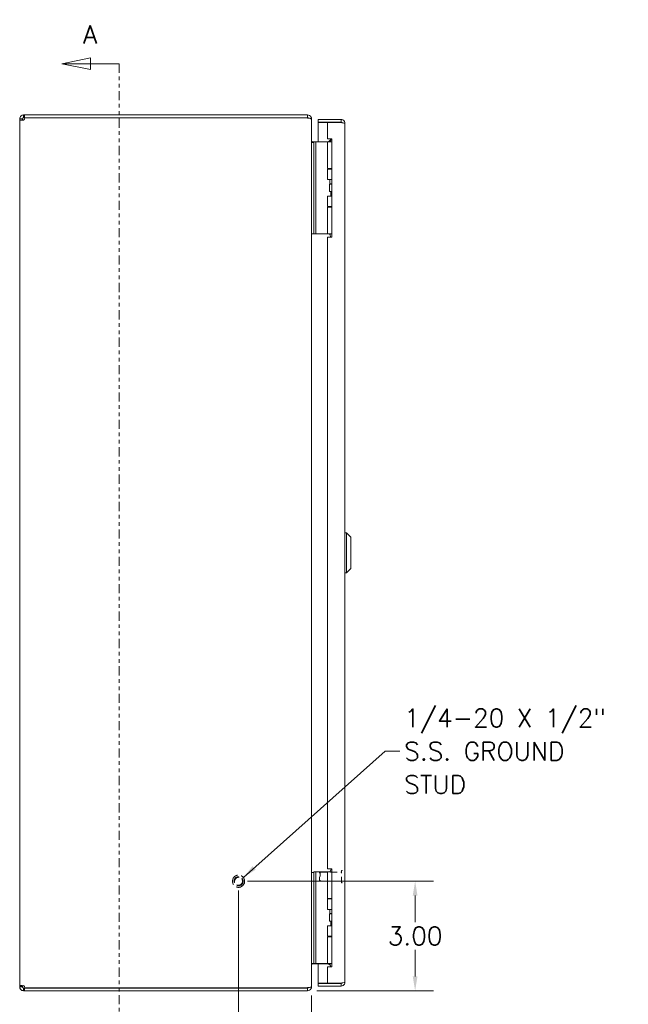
# Model space of a CAD drawing. Header units: inches. Extents: x 6 to 130, y 8 to 87.
# Tile 2 of 16: x 6 to 22, y 29 to 56. Entities that reach past the tile are written whole.
import ezdxf

# ---------------------------------------------------------------- set-up
doc = ezdxf.new("R2010")
doc.units = ezdxf.units.IN
doc.header["$LTSCALE"] = 4
doc.header["$MEASUREMENT"] = 0
doc.linetypes.add('DASHED', pattern=[0.2067, 0.1654, -0.0413])
doc.linetypes.add('DOUBLE_DASH_CHAIN', pattern=[1.2403, 0.6614, -0.0827, 0.1654, -0.0827, 0.1654, -0.0827])
for name, color, linetype, lineweight in [('Dimension (ANSI)', 7, 'Continuous', 5), ('Hidden (ANSI)', 7, 'DASHED', 5), ('Section Line (ANSI)', 7, 'DOUBLE_DASH_CHAIN', 5), ('Symbol (ANSI)', 7, 'Continuous', 5), ('Visible (ANSI)', 7, 'Continuous', 5)]:
    doc.layers.add(name, color=color, linetype=linetype, lineweight=lineweight)
doc.styles.add('Label Text (ANSI)', font='RomanS.shx')
doc.styles.add('Note Text (ANSI)', font='RomanS.shx')
doc.dimstyles.new('Default (ANSI)', dxfattribs={"dimscale": 4, "dimtxt": 0.125, "dimasz": 0.098425, "dimexe": 0.125, "dimexo": 0.0625, "dimgap": 0.031496, "dimtad": 0, "dimtih": 1, "dimtoh": 1, "dimrnd": 1e-08, "dimzin": 0, "dimdsep": 46, "dimtxsty": 'Note Text (ANSI)', "dimcen": 0.09, "dimdle": 0.393701, "dimclrd": 256, "dimclre": 256, "dimclrt": 256, "dimadec": 0, "dimazin": 0, "dimtfac": 0.96, "dimtofl": 0, "dimtmove": 0, "dimatfit": 3, "dimfxl": 1, "dimtolj": 1, "dimtzin": 4, "dimlwd": -1, "dimlwe": -1, "dimarcsym": 0})
doc.dimstyles.new('Default (ANSI)$7', dxfattribs={"dimscale": 4, "dimtxt": 0.125, "dimasz": 0.098425, "dimexe": 0.125, "dimexo": 0.0625, "dimgap": 0.031496, "dimtad": 0, "dimtih": 1, "dimtoh": 1, "dimrnd": 1e-08, "dimzin": 0, "dimdsep": 46, "dimtxsty": 'Note Text (ANSI)', "dimcen": 0.09, "dimdle": 0.393701, "dimclrd": 256, "dimclre": 256, "dimclrt": 256, "dimadec": 0, "dimazin": 0, "dimtfac": 0.96, "dimtofl": 0, "dimtmove": 0, "dimatfit": 3, "dimfxl": 1, "dimtolj": 1, "dimtzin": 4, "dimlwd": -1, "dimlwe": -1, "dimarcsym": 0})

# ---------------------------------------------------------------- blocks, each defined once
blk = doc.blocks.new('2dTransSection0')
at = {"layer": 'Section Line (ANSI)', "linetype": 'Continuous'}
for p, q in [((1.8998, 13.837), (1.7029, 13.7976)), ((1.8998, 13.7582), (1.8998, 13.837)), ((1.8998, 13.7976), (1.7029, 13.7976)), ((1.7029, 13.7976), (1.8998, 13.7582)), ((2.0966, 13.7976), (1.8998, 13.7976)), ((2.0966, 13.7976), (2.0966, 13.7817)), ((1.8998, 7.1225), (1.7029, 7.0832)), ((1.8998, 7.0438), (1.8998, 7.1225)), ((2.0966, 7.0991), (2.0966, 7.0832)), ((1.8998, 7.0832), (1.7029, 7.0832)), ((1.7029, 7.0832), (1.8998, 7.0438)), ((2.0966, 7.0832), (1.8998, 7.0832))]:
    blk.add_line(p, q, dxfattribs=at)
at = {"layer": 'Section Line (ANSI)', "linetype": 'DOUBLE_DASH_CHAIN', "ltscale": 0.023687}
blk.add_line((2.0966, 13.7976), (2.0966, 7.0832), dxfattribs=at)
at = {"layer": 'Section Line (ANSI)', "linetype": 'Continuous', "flags": 128}
for points in [[(1.8998, 13.837), (1.7029, 13.7976), (1.8998, 13.7582), (1.8998, 13.837)], [(1.8998, 7.1225), (1.7029, 7.0832), (1.8998, 7.0438), (1.8998, 7.1225)]]:
    blk.add_lwpolyline(points, dxfattribs=at)
at = {"layer": 'Section Line (ANSI)'}
for points in [[(1.8998, 13.837), (1.7029, 13.7976), (1.8998, 13.7582), (1.8998, 13.837)], [(1.8998, 7.1225), (1.7029, 7.0832), (1.8998, 7.0438), (1.8998, 7.1225)]]:
    blk.add_solid(points, dxfattribs=at)
at = {"layer": 'Section Line (ANSI)', "char_height": 0.125, "attachment_point": 7, "style": 'Label Text (ANSI)'}
for insert in [(1.8491, 13.9354), (1.8552, 6.8188)]:
    blk.add_mtext('A', dxfattribs=dict(at, insert=insert))
blk = doc.blocks.new('*D23')
at = {"layer": 'Defpoints', "color": 0, "transparency": 16777216}
for p in [(11.655, 32.786), (16.497, 32.786), (13.549, 29.786)]:
    blk.add_point(p, dxfattribs=at)
at = {"layer": 'Dimension (ANSI)', "transparency": 16777216}
for p, q in [((11.905, 32.786), (16.997, 32.786)), ((16.497, 32.392), (16.497, 31.662)), ((16.497, 30.179), (16.497, 30.91)), ((13.799, 29.786), (16.997, 29.786))]:
    blk.add_line(p, q, dxfattribs=at)
for points in [[(16.431, 32.392), (16.562, 32.392), (16.497, 32.786)], [(16.431, 30.179), (16.562, 30.179), (16.497, 29.786)]]:
    blk.add_solid(points, dxfattribs=at)
at = {"layer": 'Dimension (ANSI)', "transparency": 16777216, "insert": (16.497, 31.286), "char_height": 0.5, "attachment_point": 5, "style": 'Note Text (ANSI)'}
blk.add_mtext('\\A1;3.00', dxfattribs=at)
blk = doc.blocks.new('*D24')
at = {"layer": 'Defpoints', "color": 0, "transparency": 16777216}
for p in [(11.655, 32.786), (13.655, 29.902), (13.655, 28.325)]:
    blk.add_point(p, dxfattribs=at)
at = {"layer": 'Dimension (ANSI)', "transparency": 16777216}
for p, q in [((11.655, 32.536), (11.655, 27.825)), ((13.655, 29.652), (13.655, 27.825)), ((12.048, 28.325), (13.261, 28.325)), ((13.655, 28.325), (15.029, 28.325))]:
    blk.add_line(p, q, dxfattribs=at)
for points in [[(12.048, 28.391), (12.048, 28.26), (11.655, 28.325)], [(13.261, 28.391), (13.261, 28.26), (13.655, 28.325)]]:
    blk.add_solid(points, dxfattribs=at)
at = {"layer": 'Dimension (ANSI)', "transparency": 16777216, "insert": (15.917, 28.325), "char_height": 0.5, "attachment_point": 5, "style": 'Note Text (ANSI)'}
blk.add_mtext('\\A1;2.00', dxfattribs=at)

msp = doc.modelspace()

# ---------------------------------------------------------------- linework, layer by layer
at = {"layer": 'Hidden (ANSI)', "ltscale": 0.010473}
for p, q in [((13.873, 33.02), (13.889, 33.036)), ((13.873, 32.801), (13.889, 32.786))]:
    msp.add_line(p, q, dxfattribs=at)
at = {"layer": 'Hidden (ANSI)', "ltscale": 0.163407}
msp.add_line((13.873, 32.801), (13.873, 33.02), dxfattribs=at)
at = {"layer": 'Hidden (ANSI)', "ltscale": 0.186893}
msp.add_line((13.889, 33.036), (13.889, 32.786), dxfattribs=at)
at = {"layer": 'Hidden (ANSI)', "ltscale": 0.279319}
for p, q in [((13.889, 33.036), (14.476, 33.036)), ((13.889, 32.786), (14.476, 32.786))]:
    msp.add_line(p, q, dxfattribs=at)
at = {"layer": 'Hidden (ANSI)', "ltscale": 0.239999}
msp.add_line((14.476, 32.75), (14.476, 33.071), dxfattribs=at)
at = {"layer": 'Hidden (ANSI)', "ltscale": 0.002995}
for p, q in [((14.484, 33.079), (14.49, 33.079)), ((14.484, 32.742), (14.49, 32.742))]:
    msp.add_line(p, q, dxfattribs=at)
at = {"layer": 'Hidden (ANSI)', "ltscale": 0.504034}
msp.add_circle((11.655, 32.786), 0.168, dxfattribs=at)
at = {"layer": 'Hidden (ANSI)', "ltscale": 0.373886}
msp.add_circle((11.655, 32.786), 0.125, dxfattribs=at)
at = {"layer": 'Hidden (ANSI)', "ltscale": 0.326914}
msp.add_circle((11.655, 32.786), 0.109, dxfattribs=at)
at = {"layer": 'Hidden (ANSI)', "ltscale": 0.005884}
for centre, start, end in [((14.484, 33.071), 90, 180), ((14.49, 33.071), 0, 90), ((14.484, 32.75), 180, 270), ((14.49, 32.75), 270, 0)]:
    msp.add_arc(centre, 0.008, start, end, dxfattribs=at)
at = {"layer": 'Visible (ANSI)'}
for p, q in [((5.76, 53.786), (5.788, 53.786)), ((5.76, 53.786), (5.76, 53.719)), ((5.76, 53.719), (5.76, 53.712)), ((5.788, 53.712), (5.76, 53.712)), ((13.549, 53.786), (5.788, 53.786)), ((5.788, 53.786), (5.788, 53.712)), ((5.788, 53.712), (13.549, 53.712)), ((5.799, 53.706), (13.549, 53.706)), ((13.549, 53.712), (13.549, 53.786)), ((13.549, 53.701), (13.549, 53.706)), ((5.655, 53.68), (5.729, 53.68)), ((5.655, 53.648), (5.655, 53.68)), ((5.655, 53.648), (5.729, 53.648)), ((5.655, 29.924), (5.655, 53.648)), ((5.729, 53.68), (5.729, 53.648)), ((13.648, 53.68), (13.655, 53.68)), ((13.655, 53.669), (13.655, 53.68)), ((13.655, 53.669), (13.655, 29.902)), ((14.467, 53.661), (13.842, 53.661)), ((13.842, 53.587), (13.842, 53.661)), ((14.467, 53.587), (13.842, 53.587)), ((14.092, 53.576), (13.842, 53.576)), ((13.842, 53.576), (13.842, 53.048)), ((14.092, 53.576), (14.092, 53.129)), ((14.092, 53.576), (14.467, 53.576)), ((14.467, 53.587), (14.467, 53.661)), ((14.572, 53.555), (14.572, 30.016)), ((13.717, 53.028), (13.655, 53.028)), ((13.686, 53.047), (13.717, 53.047)), ((13.717, 53.048), (13.717, 52.923)), ((13.717, 53.048), (13.776, 53.048)), ((13.717, 50.653), (13.717, 52.923)), ((13.717, 50.653), (13.717, 52.903)), ((13.803, 53.048), (13.776, 53.048)), ((13.776, 52.923), (13.776, 53.048)), ((13.776, 50.653), (13.776, 52.923)), ((13.988, 53.048), (13.803, 53.048)), ((14.011, 53.048), (13.988, 53.048)), ((14.095, 53.048), (14.011, 53.048)), ((14.092, 53.129), (14.217, 53.129)), ((14.095, 53.048), (14.217, 53.048)), ((14.095, 52.316), (14.095, 53.048)), ((14.132, 53.056), (14.204, 53.129)), ((14.132, 53.056), (14.141, 53.048)), ((14.201, 53.122), (14.158, 53.048)), ((14.217, 53.122), (14.201, 53.122)), ((14.217, 53.129), (14.217, 50.442)), ((14.095, 52.316), (14.217, 52.316)), ((14.095, 52.301), (14.217, 52.301)), ((14.095, 52.015), (14.095, 52.301)), ((14.158, 52.301), (14.158, 52.316)), ((14.217, 52.015), (14.095, 52.015)), ((14.145, 51.89), (14.148, 51.89)), ((14.145, 51.69), (14.145, 51.89)), ((14.148, 51.89), (14.217, 51.89)), ((14.148, 51.69), (14.148, 51.89)), ((14.158, 51.902), (14.158, 52.015)), ((14.217, 51.902), (14.158, 51.902)), ((14.165, 51.89), (14.158, 51.902)), ((14.095, 51.565), (14.217, 51.565)), ((14.095, 51.28), (14.095, 51.565)), ((14.145, 51.69), (14.148, 51.69)), ((14.148, 51.69), (14.217, 51.69)), ((14.186, 51.565), (14.186, 51.69)), ((14.095, 51.28), (14.217, 51.28)), ((14.158, 51.26), (14.158, 51.28)), ((14.095, 51.26), (14.217, 51.26)), ((14.095, 50.528), (14.095, 51.26)), ((13.655, 50.528), (13.717, 50.528)), ((13.717, 50.653), (13.717, 50.528)), ((13.717, 50.653), (13.717, 50.528)), ((13.776, 50.528), (13.717, 50.528)), ((13.776, 50.528), (13.776, 50.653)), ((13.803, 50.528), (13.776, 50.528)), ((13.988, 50.528), (13.803, 50.528)), ((14.011, 50.528), (13.988, 50.528)), ((14.095, 50.528), (14.011, 50.528)), ((14.095, 50.528), (14.217, 50.528)), ((14.158, 50.518), (14.158, 50.528)), ((14.092, 50.442), (14.092, 33.13)), ((14.217, 50.442), (14.092, 50.442)), ((14.611, 42.337), (14.572, 42.337)), ((14.611, 42.337), (14.611, 41.234)), ((14.73, 42.219), (14.611, 42.337)), ((14.73, 42.219), (14.73, 41.353)), ((14.73, 41.353), (14.611, 41.234)), ((14.611, 41.234), (14.572, 41.234)), ((13.717, 33.028), (13.655, 33.028)), ((13.717, 33.048), (13.717, 32.923)), ((13.717, 33.048), (13.776, 33.048)), ((13.717, 30.653), (13.717, 32.923)), ((13.803, 33.048), (13.776, 33.048)), ((13.776, 32.923), (13.776, 33.048)), ((13.776, 30.653), (13.776, 32.923)), ((13.988, 33.048), (13.803, 33.048)), ((14.011, 33.048), (13.988, 33.048)), ((14.095, 33.048), (14.011, 33.048)), ((14.092, 33.13), (14.217, 33.13)), ((14.095, 33.048), (14.217, 33.048)), ((14.095, 32.316), (14.095, 33.048)), ((14.201, 33.122), (14.158, 33.048)), ((14.217, 33.122), (14.201, 33.122)), ((14.217, 33.13), (14.217, 30.443)), ((13.717, 30.653), (13.717, 32.903)), ((14.095, 32.316), (14.217, 32.316)), ((14.095, 32.301), (14.217, 32.301)), ((14.095, 32.015), (14.095, 32.301)), ((14.158, 32.301), (14.158, 32.316)), ((14.217, 32.015), (14.095, 32.015)), ((14.145, 31.89), (14.148, 31.89)), ((14.145, 31.69), (14.145, 31.89)), ((14.148, 31.89), (14.217, 31.89)), ((14.148, 31.69), (14.148, 31.89)), ((14.158, 31.902), (14.158, 32.015)), ((14.217, 31.902), (14.158, 31.902)), ((14.165, 31.89), (14.158, 31.902)), ((14.145, 31.69), (14.148, 31.69)), ((14.148, 31.69), (14.217, 31.69)), ((14.186, 31.565), (14.186, 31.69)), ((14.095, 31.565), (14.217, 31.565)), ((14.095, 31.28), (14.095, 31.565)), ((14.095, 31.28), (14.217, 31.28)), ((14.095, 31.26), (14.217, 31.26)), ((14.095, 30.528), (14.095, 31.26)), ((14.158, 31.26), (14.158, 31.28)), ((13.655, 30.528), (13.717, 30.528)), ((13.686, 30.524), (14.11, 30.524)), ((13.717, 30.653), (13.717, 30.528)), ((13.717, 30.653), (13.717, 30.528)), ((13.776, 30.528), (13.717, 30.528)), ((13.776, 30.528), (13.776, 30.653)), ((13.803, 30.528), (13.776, 30.528)), ((13.988, 30.528), (13.803, 30.528)), ((13.842, 30.524), (13.842, 29.996)), ((14.011, 30.528), (13.988, 30.528)), ((14.095, 30.528), (14.011, 30.528)), ((14.095, 30.528), (14.217, 30.528)), ((14.132, 30.515), (14.145, 30.528)), ((14.132, 30.515), (14.173, 30.474)), ((14.158, 30.518), (14.158, 30.528)), ((14.092, 30.443), (14.092, 29.996)), ((14.217, 30.443), (14.092, 30.443)), ((14.092, 29.996), (13.842, 29.996)), ((14.467, 29.985), (13.842, 29.985)), ((13.842, 29.985), (13.842, 29.911)), ((14.467, 29.996), (14.092, 29.996)), ((14.467, 29.985), (14.467, 29.911)), ((5.655, 29.924), (5.729, 29.924)), ((5.655, 29.891), (5.655, 29.924)), ((5.655, 29.891), (5.729, 29.891)), ((5.729, 29.924), (5.729, 29.891)), ((5.76, 29.86), (5.76, 29.852)), ((5.76, 29.86), (5.788, 29.86)), ((5.76, 29.852), (5.76, 29.786)), ((5.788, 29.786), (5.76, 29.786)), ((5.788, 29.86), (5.788, 29.786)), ((5.788, 29.86), (13.549, 29.86)), ((5.788, 29.786), (13.549, 29.786)), ((13.549, 29.866), (5.799, 29.866)), ((13.549, 29.866), (13.549, 29.871)), ((13.549, 29.786), (13.549, 29.86)), ((13.648, 29.891), (13.655, 29.891)), ((13.655, 29.891), (13.655, 29.902)), ((13.842, 29.911), (14.467, 29.911))]:
    msp.add_line(p, q, dxfattribs=at)
for centre, radius, start, end in [((5.729, 53.711), 0.07, 295.6995, 355.8173), ((13.549, 53.68), 0.0312, 38.2337, 90), ((5.729, 29.861), 0.07, 4.1827, 64.3005), ((13.549, 29.891), 0.0312, 270, 321.7663)]:
    msp.add_arc(centre, radius, start, end, dxfattribs=at)
for points, knots in [([(5.655, 53.68), (5.655, 53.709), (5.668, 53.741), (5.693, 53.762), (5.712, 53.778), (5.737, 53.786), (5.76, 53.786)], [-0.4485417, -0.4485417, -0.4485417, -0.4485417, 0.0524363, 0.0524363, 0.0524363, 0.4485417, 0.4485417, 0.4485417, 0.4485417]), ([(5.76, 53.712), (5.748, 53.712), (5.735, 53.703), (5.731, 53.692), (5.729, 53.688), (5.729, 53.684), (5.729, 53.68)], [-0.4485417, -0.4485417, -0.4485417, -0.4485417, 0.2290601, 0.2290601, 0.2290601, 0.4485417, 0.4485417, 0.4485417, 0.4485417]), ([(13.655, 53.68), (13.655, 53.717), (13.634, 53.753), (13.602, 53.772), (13.586, 53.781), (13.568, 53.786), (13.549, 53.786)], [-1.570796, -1.570796, -1.570796, -1.570796, -0.520146, -0.520146, -0.520146, 0, 0, 0, 0]), ([(13.549, 53.701), (13.586, 53.701), (13.622, 53.694), (13.641, 53.685), (13.65, 53.68), (13.655, 53.675), (13.655, 53.669)], [0, 0, 0, 0, 1.050651, 1.050651, 1.050651, 1.570796, 1.570796, 1.570796, 1.570796]), ([(5.76, 53.648), (5.731, 53.643), (5.699, 53.64), (5.679, 53.641), (5.663, 53.641), (5.655, 53.644), (5.655, 53.648)], [-2.0193381, -2.0193381, -2.0193381, -2.0193381, -1.51836, -1.51836, -1.51836, -1.1222546, -1.1222546, -1.1222546, -1.1222546]), ([(14.572, 53.555), (14.572, 53.594), (14.549, 53.631), (14.515, 53.649), (14.5, 53.657), (14.483, 53.661), (14.467, 53.661)], [0, 0, 0, 0, 1.095058, 1.095058, 1.095058, 1.570796, 1.570796, 1.570796, 1.570796]), ([(14.493, 53.572), (14.488, 53.58), (14.479, 53.586), (14.47, 53.586), (14.469, 53.587), (14.468, 53.587), (14.467, 53.587)], [0.5736743, 0.5736743, 0.5736743, 0.5736743, 1.4834748, 1.4834748, 1.4834748, 1.5707963, 1.5707963, 1.5707963, 1.5707963]), ([(14.467, 53.576), (14.505, 53.571), (14.543, 53.566), (14.56, 53.561), (14.568, 53.559), (14.572, 53.557), (14.572, 53.555)], [0, 0, 0, 0, 1.095058, 1.095058, 1.095058, 1.570796, 1.570796, 1.570796, 1.570796]), ([(13.686, 53.047), (13.674, 53.047), (13.663, 53.054), (13.658, 53.065), (13.656, 53.069), (13.655, 53.074), (13.655, 53.078)], [-3.141593, -3.141593, -3.141593, -3.141593, -2.012802, -2.012802, -2.012802, -1.570796, -1.570796, -1.570796, -1.570796]), ([(14.181, 50.442), (14.179, 50.45), (14.177, 50.458), (14.171, 50.479), (14.167, 50.492), (14.162, 50.507), (14.161, 50.511), (14.159, 50.516), (14.158, 50.518), (14.158, 50.518)], [-0.8154172, -0.8154172, -0.8154172, -0.8154172, -0.7504936, -0.7504936, -0.6361462, -0.6361462, -0.5914571, -0.5914571, -0.546768, -0.546768, -0.546768, -0.546768]), ([(13.686, 30.524), (13.674, 30.524), (13.663, 30.517), (13.658, 30.506), (13.656, 30.502), (13.655, 30.497), (13.655, 30.493)], [-3.141593, -3.141593, -3.141593, -3.141593, -2.012802, -2.012802, -2.012802, -1.570796, -1.570796, -1.570796, -1.570796]), ([(14.181, 30.443), (14.179, 30.451), (14.177, 30.458), (14.171, 30.479), (14.167, 30.492), (14.162, 30.507), (14.161, 30.511), (14.159, 30.516), (14.158, 30.518), (14.158, 30.518)], [-0.8128018, -0.8128018, -0.8128018, -0.8128018, -0.7504936, -0.7504936, -0.6361462, -0.6361462, -0.5914571, -0.5914571, -0.546768, -0.546768, -0.546768, -0.546768]), ([(14.193, 29.991), (14.193, 29.991), (14.193, 29.991), (14.193, 29.991), (14.193, 29.992), (14.193, 29.994), (14.193, 29.995), (14.193, 29.996)], [0, 0, 0, 0, 0.0198703, 0.0198703, 0.1062336, 0.1062336, 0.1346649, 0.1346649, 0.1346649, 0.1346649]), ([(14.303, 29.996), (14.303, 29.995), (14.303, 29.994), (14.303, 29.992), (14.303, 29.991), (14.303, 29.991), (14.303, 29.991), (14.303, 29.991)], [1.0912468, 1.0912468, 1.0912468, 1.0912468, 1.1433676, 1.1433676, 1.3013566, 1.3013566, 1.3374969, 1.3374969, 1.3374969, 1.3374969]), ([(14.572, 30.016), (14.572, 30.011), (14.549, 30.006), (14.515, 30.002), (14.5, 30), (14.483, 29.998), (14.467, 29.996)], [0, 0, 0, 0, 1.095058, 1.095058, 1.095058, 1.570796, 1.570796, 1.570796, 1.570796]), ([(14.467, 29.911), (14.505, 29.911), (14.543, 29.934), (14.56, 29.968), (14.568, 29.982), (14.572, 29.999), (14.572, 30.016)], [0, 0, 0, 0, 1.095058, 1.095058, 1.095058, 1.570796, 1.570796, 1.570796, 1.570796]), ([(14.493, 29.999), (14.488, 29.991), (14.479, 29.986), (14.47, 29.985), (14.469, 29.985), (14.468, 29.985), (14.467, 29.985)], [0.5736743, 0.5736743, 0.5736743, 0.5736743, 1.4834748, 1.4834748, 1.4834748, 1.5707963, 1.5707963, 1.5707963, 1.5707963]), ([(5.655, 29.924), (5.655, 29.929), (5.668, 29.931), (5.693, 29.93), (5.712, 29.93), (5.737, 29.928), (5.76, 29.924)], [1.1222546, 1.1222546, 1.1222546, 1.1222546, 1.6232327, 1.6232327, 1.6232327, 2.0193381, 2.0193381, 2.0193381, 2.0193381]), ([(5.76, 29.786), (5.731, 29.786), (5.699, 29.799), (5.679, 29.824), (5.663, 29.843), (5.655, 29.868), (5.655, 29.891)], [-0.4485417, -0.4485417, -0.4485417, -0.4485417, 0.0524363, 0.0524363, 0.0524363, 0.4485417, 0.4485417, 0.4485417, 0.4485417]), ([(5.729, 29.891), (5.729, 29.879), (5.737, 29.866), (5.748, 29.862), (5.752, 29.86), (5.756, 29.86), (5.76, 29.86)], [-0.4485417, -0.4485417, -0.4485417, -0.4485417, 0.2290601, 0.2290601, 0.2290601, 0.4485417, 0.4485417, 0.4485417, 0.4485417]), ([(13.655, 29.902), (13.655, 29.891), (13.634, 29.88), (13.602, 29.875), (13.586, 29.872), (13.568, 29.871), (13.549, 29.871)], [-1.570796, -1.570796, -1.570796, -1.570796, -0.520146, -0.520146, -0.520146, 0, 0, 0, 0]), ([(13.549, 29.786), (13.586, 29.786), (13.622, 29.807), (13.641, 29.839), (13.65, 29.854), (13.655, 29.873), (13.655, 29.891)], [0, 0, 0, 0, 1.050651, 1.050651, 1.050651, 1.570796, 1.570796, 1.570796, 1.570796])]:
    msp.add_open_spline(points, degree=3, knots=knots, dxfattribs=at)
for points in [[(5.729, 53.648), (5.729, 53.646), (5.729, 53.645), (5.73, 53.643)], [(13.657, 53.028), (13.655, 53.04), (13.655, 53.054), (13.655, 53.067)], [(14.132, 53.056), (14.128, 53.052), (14.122, 53.049), (14.116, 53.048)], [(13.655, 30.528), (13.655, 30.52), (13.655, 30.512), (13.655, 30.504)], [(14.132, 30.515), (14.126, 30.521), (14.118, 30.524), (14.11, 30.524)], [(14.193, 29.991), (14.211, 29.988), (14.229, 29.988), (14.248, 29.988)], [(14.303, 29.991), (14.286, 29.988), (14.267, 29.988), (14.248, 29.988)], [(5.73, 29.928), (5.729, 29.927), (5.729, 29.925), (5.729, 29.924)]]:
    msp.add_open_spline(points, degree=3, dxfattribs=at)

# ---------------------------------------------------------------- block references
at = {"layer": 'Section Line (ANSI)', "xscale": 4, "yscale": 4, "zscale": 4}
msp.add_blockref('2dTransSection0', (0, 0), dxfattribs=at)

# ---------------------------------------------------------------- texts
at = {"layer": 'Symbol (ANSI)', "insert": (16.199, 36.349), "char_height": 0.5, "width": 6.46765, "attachment_point": 4, "line_spacing_factor": 1.093904, "style": 'Note Text (ANSI)'}
msp.add_mtext('{1/4-20 X 1/2"\\PS.S. GROUND\\PSTUD}', dxfattribs=at)

# ---------------------------------------------------------------- dimensions: what is measured, and where the dimension line sits
at = {"layer": 'Dimension (ANSI)'}
for base, p1, p2, angle, override, picture, middle in [((16.497, 32.786), (13.549, 29.786), (11.655, 32.786), 270, {"dimdec": 2, "dimtp": 0, "dimtm": 0, "dimtdec": 2, "dimatfit": 1}, '*D23', (16.497, 31.286)), ((13.655, 28.325), (11.655, 32.786), (13.655, 29.902), 180, {"dimtih": 0, "dimtoh": 0, "dimdec": 2, "dimtp": 0, "dimtm": 0, "dimtdec": 2, "dimatfit": 2}, '*D24', (15.917, 28.325))]:
    dim = msp.add_linear_dim(base=base, p1=p1, p2=p2, angle=angle, dimstyle='Default (ANSI)', override=override, dxfattribs=at)
    dim.commit()
    dim.dimension.update_dxf_attribs({"geometry": picture, "text_midpoint": middle, "dimtype": 160})

# ---------------------------------------------------------------- leaders
at = {"layer": 'Symbol (ANSI)', "annotation_type": 0, "has_hookline": 1, "hookline_direction": 0, "text_width": 6.143}
msp.add_leader([(11.787, 32.89), (15.679, 36.349), (16.073, 36.349)], dimstyle='Default (ANSI)$7', override={"dimtad": 0}, dxfattribs=at)

doc.saveas('drawing.dxf')
